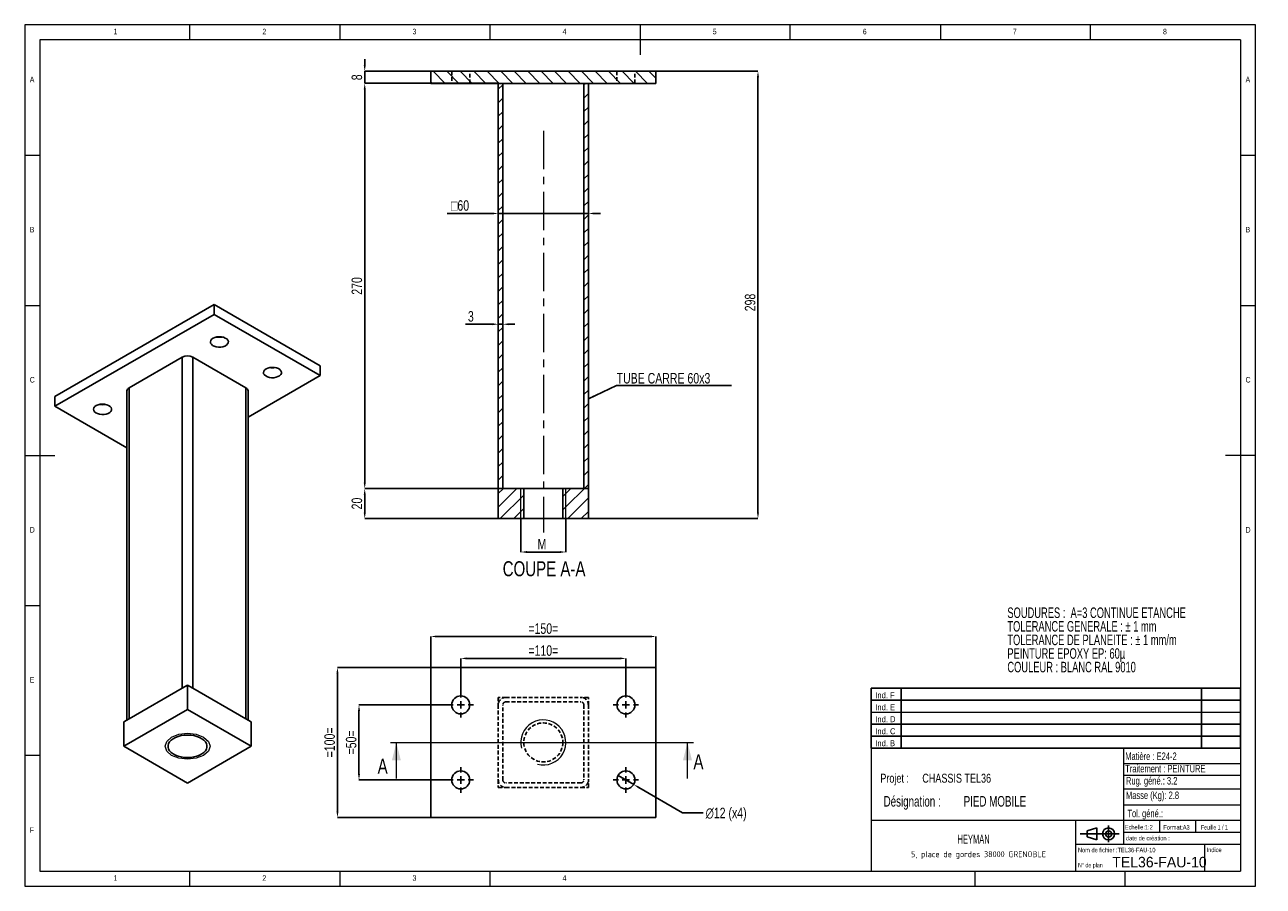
# Model space of a CAD drawing. Header units: millimetres. Extents: x 5 to 418, y 5 to 292.
import ezdxf

# ---------------------------------------------------------------- set-up
doc = ezdxf.new("R2010")
doc.units = ezdxf.units.MM
doc.header["$PDSIZE"] = -1
doc.linetypes.add('CENTERX2', pattern=[20.32, 12.7, -2.54, 2.54, -2.54])
doc.linetypes.add('HIDDEN', pattern=[1.905, 1.27, -0.635])
for name, color, linetype in [('COTES', 1, 'Continuous'), ('NOTES', 6, 'Continuous'), ('TRAIT-FINS', 9, 'Continuous'), ('TRAIT-MIXTES', 3, 'CENTERX2'), ('TRAIT-TIRET', 2, 'HIDDEN')]:
    doc.layers.add(name, color=color, linetype=linetype)
doc.layers.add('TRAIT-FORT', color=4, linetype='Continuous', lineweight=25)
doc.styles.add('SLDTEXTSTYLE0', font='TXT', dxfattribs={"width": 0.75})
doc.styles.add('SLDTEXTSTYLE1', font='TXT', dxfattribs={"width": 0.663619})
doc.styles.add('SLDTEXTSTYLE2', font='TXT', dxfattribs={"width": 0.695728})
doc.styles.add('SLDTEXTSTYLE3', font='TXT')
doc.styles.add('SLDTEXTSTYLE4', font='TXT', dxfattribs={"width": 0.7})
doc.styles.add('SLDTEXTSTYLE5', font='TXT', dxfattribs={"width": 0.692308})
doc.styles.add('SLDTEXTSTYLE6', font='ISOCP3', dxfattribs={"width": 0.96})
doc.styles.add('SLDTEXTSTYLE7', font='TXT', dxfattribs={"width": 0.605})
doc.dimstyles.new('SLDDIMSTYLE0', dxfattribs={"dimtxt": 3.5, "dimasz": 2, "dimexe": 0, "dimexo": 0.0625, "dimgap": 0.875, "dimtad": 1, "dimdec": 3, "dimlfac": 2, "dimrnd": 1e-09, "dimzin": 12, "dimdsep": 46, "dimtxsty": 'SLDTEXTSTYLE0', "dimsah": 1, "dimcen": 0.09, "dimadec": 0, "dimazin": 3, "dimtfac": 1, "dimtdec": 3, "dimtofl": 0, "dimtmove": 0, "dimatfit": 3, "dimfxl": 1, "dimfrac": 2, "dimtolj": 1, "dimtzin": 12, "dimarcsym": 0})
doc.dimstyles.new('SLDDIMSTYLE1', dxfattribs={"dimtxt": 3.5, "dimasz": 2, "dimexe": 0, "dimexo": 0.0625, "dimgap": 0.875, "dimtad": 0, "dimtih": 1, "dimtoh": 1, "dimdec": 3, "dimlfac": 2, "dimrnd": 1e-09, "dimzin": 12, "dimdsep": 46, "dimtxsty": 'SLDTEXTSTYLE0', "dimblk1": 'NONE', "dimsah": 1, "dimcen": 0, "dimadec": 0, "dimazin": 3, "dimtfac": 1, "dimtdec": 3, "dimtmove": 0, "dimatfit": 3, "dimldrblk": 'NONE', "dimfxl": 1, "dimfrac": 2, "dimtolj": 1, "dimtzin": 12, "dimarcsym": 0})
doc.dimstyles.new('SLDDIMSTYLE2', dxfattribs={"dimtxt": 3.5, "dimasz": 2, "dimexe": 0, "dimexo": 0.0625, "dimgap": 0.875, "dimtad": 1, "dimdec": 3, "dimlfac": 2, "dimrnd": 1e-09, "dimzin": 12, "dimdsep": 46, "dimtxsty": 'SLDTEXTSTYLE0', "dimsah": 1, "dimcen": 0.09, "dimadec": 0, "dimazin": 3, "dimtfac": 1, "dimtdec": 3, "dimtmove": 0, "dimatfit": 0, "dimfxl": 1, "dimfrac": 2, "dimtolj": 1, "dimtzin": 12, "dimarcsym": 0})
doc.dimstyles.new('SLDDIMSTYLE3', dxfattribs={"dimtxt": 3.5, "dimasz": 2, "dimexe": 0, "dimexo": 0.0625, "dimgap": 0.875, "dimtad": 1, "dimdec": 1, "dimlfac": 2, "dimrnd": 1e-09, "dimzin": 12, "dimdsep": 46, "dimtxsty": 'SLDTEXTSTYLE0', "dimsah": 1, "dimcen": 0.09, "dimadec": 0, "dimazin": 3, "dimtfac": 1, "dimtdec": 1, "dimtofl": 0, "dimtmove": 0, "dimatfit": 3, "dimfxl": 1, "dimfrac": 2, "dimtolj": 1, "dimtzin": 12, "dimarcsym": 0})
doc.dimstyles.new('SLDDIMSTYLE4', dxfattribs={"dimtxt": 3.5, "dimasz": 2, "dimexe": 0, "dimexo": 0.0625, "dimgap": 0.875, "dimtad": 1, "dimdec": 0, "dimlfac": 2, "dimrnd": 1e-09, "dimzin": 12, "dimdsep": 46, "dimtxsty": 'SLDTEXTSTYLE0', "dimsah": 1, "dimcen": 0.09, "dimadec": 0, "dimazin": 3, "dimtfac": 1, "dimtdec": 0, "dimtmove": 0, "dimatfit": 0, "dimfxl": 1, "dimfrac": 2, "dimtolj": 1, "dimtzin": 12, "dimarcsym": 0})
doc.dimstyles.new('SLDDIMSTYLE5', dxfattribs={"dimtxt": 0.18, "dimasz": 2, "dimexe": 0, "dimexo": 0.0625, "dimgap": 0, "dimtad": 0, "dimtih": 1, "dimtoh": 1, "dimdec": 0, "dimrnd": 1e-09, "dimzin": 0, "dimdsep": 46, "dimtxsty": 'Standard', "dimsah": 1, "dimcen": 0.09, "dimadec": 0, "dimazin": 0, "dimtfac": 2, "dimtdec": 0, "dimtofl": 0, "dimtmove": 0, "dimatfit": 3, "dimfxl": 1, "dimfrac": 2, "dimtolj": 1, "dimtzin": 0, "dimarcsym": 0})

# ---------------------------------------------------------------- blocks, each defined once
blk = doc.blocks.new('Bloc2')
for p, q in [((2.32, 3.8), (5.55, 4.8)), ((5.55, 4.8), (5.55, 0.8)), ((9.48, 0), (9.48, 5.6)), ((0, 2.8), (12.98, 2.8)), ((2.32, 1.8), (2.32, 3.8)), ((5.55, 0.8), (2.32, 1.8))]:
    blk.add_line(p, q)
for radius in [2, 1]:
    blk.add_circle((9.48, 2.8), radius)
blk = doc.blocks.new('TAB MODIFS')
for p, q in [((123, 20), (0, 20)), ((0, 0), (0, 20)), ((10, 20), (10, 0)), ((110, 20), (110, 0)), ((123, 0), (123, 20)), ((0, 16), (123, 16)), ((0, 8), (123, 8)), ((0, 4), (123, 4)), ((0, 0), (123, 0))]:
    blk.add_line(p, q)
at = {"color": 7, "linetype": 'Continuous', "lineweight": 18}
blk.add_line((0, 12), (123, 12), dxfattribs=at)
at = {"color": 7}
for tag in ['AUTOATTR0', 'AUTOATTR1', 'AUTOATTR2', 'AUTOATTR3', 'AUTOATTR4', 'AUTOATTR5', 'AUTOATTR6', 'AUTOATTR7', 'AUTOATTR8', 'AUTOATTR9']:
    blk.add_attdef(tag, (0, 0), '', height=1, dxfattribs=at)
at = {"layer": 'NOTES', "color": 211, "char_height": 2, "attachment_point": 1, "style": 'SLDTEXTSTYLE0'}
for s, insert in [('Ind. F', (1.36, 18.66)), ('Ind. E', (1.36, 14.66)), ('Ind. D', (1.36, 10.66)), ('Ind. C', (1.36, 6.66)), ('Ind. B', (1.36, 2.66))]:
    blk.add_mtext(s, dxfattribs=dict(at, insert=insert))
blk = doc.blocks.new('SW_NOTE_0')
at = {"layer": 'NOTES', "color": 0, "char_height": 3.5, "attachment_point": 1, "style": 'SLDTEXTSTYLE1'}
for s, insert in [('SOUDURES :  A=3 CONTINUE ETANCHE', (0, 4.51)), ('TOLERANCE GENERALE : ± 1 mm', (0, -0.01)), ('TOLERANCE DE PLANEITE : ± 1 mm/m', (0, -4.54)), ('PEINTURE EPOXY EP: 60µ', (0, -9.07)), ('COULEUR : BLANC RAL 9010', (0, -13.59))]:
    blk.add_mtext(s, dxfattribs=dict(at, insert=insert))
blk = doc.blocks.new('SW_NOTE_1')
at = {"layer": 'NOTES', "color": 0, "char_height": 3.5, "attachment_point": 1, "style": 'SLDTEXTSTYLE2'}
for s, insert in [('Désignation :', (0, 4.51)), ('PIED MOBILE', (26.67, 4.51))]:
    blk.add_mtext(s, dxfattribs=dict(at, insert=insert))
blk = doc.blocks.new('SW_NOTE_2')
at = {"layer": 'NOTES', "color": 0, "char_height": 3, "attachment_point": 1, "style": 'SLDTEXTSTYLE0'}
for s, insert in [('Projet :', (0, 3.87)), ('CHASSIS TEL36', (13.98, 3.87))]:
    blk.add_mtext(s, dxfattribs=dict(at, insert=insert))
blk = doc.blocks.new('SW_NOTE_3')
at = {"layer": 'NOTES', "color": 0, "insert": (21.97, 2.58), "char_height": 2, "attachment_point": 2, "style": 'SLDTEXTSTYLE6'}
blk.add_mtext('5, place de gordes 38000 GRENOBLE', dxfattribs=at)
blk = doc.blocks.new('_D')
at = {"layer": 'COTES', "color": 0, "lineweight": -2, "transparency": 16777216}
for p, q in [((140.19, 77.91), (109.17, 77.91)), ((109.17, 29.91), (109.17, 75.91)), ((140.19, 27.91), (109.17, 27.91))]:
    blk.add_line(p, q, dxfattribs=at)
at = {"layer": 'COTES', "color": 0, "transparency": 16777216}
for points in [[(108.83, 75.91), (109.5, 75.91), (109.17, 77.91)], [(108.83, 29.91), (109.5, 29.91), (109.17, 27.91)]]:
    blk.add_solid(points, dxfattribs=at)
at = {"layer": 'Defpoints', "color": 0, "transparency": 16777216}
for p in [(109.17, 77.91), (140.25, 77.91), (140.25, 27.91)]:
    blk.add_point(p, dxfattribs=at)
at = {"layer": 'COTES', "color": 0, "transparency": 16777216, "insert": (104.79, 52.91), "char_height": 3.5, "attachment_point": 2, "rotation": 90, "style": 'SLDTEXTSTYLE0'}
blk.add_mtext('\\A1;=100=', dxfattribs=at)
blk = doc.blocks.new('_D_1')
at = {"layer": 'COTES', "color": 0, "lineweight": -2, "transparency": 16777216}
for p, q in [((145.94, 65.41), (116.34, 65.41)), ((116.34, 63.41), (116.34, 42.41)), ((145.94, 40.41), (116.34, 40.41))]:
    blk.add_line(p, q, dxfattribs=at)
at = {"layer": 'COTES', "color": 0, "transparency": 16777216}
for points in [[(116.01, 63.41), (116.68, 63.41), (116.34, 65.41)], [(116.01, 42.41), (116.68, 42.41), (116.34, 40.41)]]:
    blk.add_solid(points, dxfattribs=at)
at = {"layer": 'Defpoints', "color": 0, "transparency": 16777216}
for p in [(146, 65.41), (116.34, 40.41), (146, 40.41)]:
    blk.add_point(p, dxfattribs=at)
at = {"layer": 'COTES', "color": 0, "transparency": 16777216, "insert": (111.97, 52.91), "char_height": 3.5, "attachment_point": 2, "rotation": 90, "style": 'SLDTEXTSTYLE0'}
blk.add_mtext('\\A1;=50=', dxfattribs=at)
blk = doc.blocks.new('_D_2')
at = {"layer": 'COTES', "color": 0, "lineweight": -2, "transparency": 16777216}
for p, q in [((140.25, 77.97), (140.25, 88.2)), ((213.25, 88.2), (142.25, 88.2)), ((215.25, 77.97), (215.25, 88.2))]:
    blk.add_line(p, q, dxfattribs=at)
at = {"layer": 'COTES', "color": 0, "transparency": 16777216}
for points in [[(142.25, 88.53), (142.25, 87.87), (140.25, 88.2)], [(213.25, 88.53), (213.25, 87.87), (215.25, 88.2)]]:
    blk.add_solid(points, dxfattribs=at)
at = {"layer": 'Defpoints', "color": 0, "transparency": 16777216}
for p in [(140.25, 88.2), (140.25, 77.91), (215.25, 77.91)]:
    blk.add_point(p, dxfattribs=at)
at = {"layer": 'COTES', "color": 0, "transparency": 16777216, "insert": (177.75, 92.58), "char_height": 3.5, "attachment_point": 2, "style": 'SLDTEXTSTYLE0'}
blk.add_mtext('\\A1;=150=', dxfattribs=at)
blk = doc.blocks.new('_D_3')
at = {"layer": 'COTES', "color": 0, "lineweight": -2, "transparency": 16777216}
for p, q in [((150.25, 69.72), (150.25, 80.89)), ((152.25, 80.89), (203.25, 80.89)), ((205.25, 69.72), (205.25, 80.89))]:
    blk.add_line(p, q, dxfattribs=at)
at = {"layer": 'COTES', "color": 0, "transparency": 16777216}
for points in [[(152.25, 81.22), (152.25, 80.56), (150.25, 80.89)], [(203.25, 81.22), (203.25, 80.56), (205.25, 80.89)]]:
    blk.add_solid(points, dxfattribs=at)
at = {"layer": 'Defpoints', "color": 0, "transparency": 16777216}
for p in [(205.25, 80.89), (150.25, 69.66), (205.25, 69.66)]:
    blk.add_point(p, dxfattribs=at)
at = {"layer": 'COTES', "color": 0, "transparency": 16777216, "insert": (177.75, 85.26), "char_height": 3.5, "attachment_point": 2, "style": 'SLDTEXTSTYLE0'}
blk.add_mtext('\\A1;=110=', dxfattribs=at)
blk = doc.blocks.new('_D_4')
at = {"layer": 'COTES', "color": 0, "lineweight": -2, "transparency": 16777216}
for p, q in [((202.65, 41.92), (207.84, 38.9)), ((224.15, 29.41), (209.57, 37.9)), ((230.94, 29.41), (224.15, 29.41))]:
    blk.add_line(p, q, dxfattribs=at)
at = {"layer": 'COTES', "color": 0, "transparency": 16777216}
blk.add_solid([(209.74, 38.18), (209.4, 37.61), (207.84, 38.9)], dxfattribs=at)
at = {"layer": 'Defpoints', "color": 0, "transparency": 16777216}
for p in [(202.65, 41.92), (207.84, 38.9)]:
    blk.add_point(p, dxfattribs=at)
at = {"layer": 'COTES', "color": 0, "transparency": 16777216, "insert": (231.82, 31.16), "char_height": 3.5, "attachment_point": 1, "style": 'SLDTEXTSTYLE0'}
blk.add_mtext('\\A1;∅12 (x4)', dxfattribs=at)
blk = doc.blocks.new('_None')
blk = doc.blocks.new('SW_CENTERMARKSYMBOL_0')
at = {"layer": 'TRAIT-MIXTES', "color": 0}
for p, q in [((0, 2.5), (0, 4.25)), ((-2.5, 0), (-4.25, 0)), ((0, 0), (-1.25, 0)), ((0, 0), (0, 1.25)), ((0, 0), (0, -1.25)), ((0, 0), (1.25, 0)), ((2.5, 0), (4.25, 0)), ((0, -2.5), (0, -4.25))]:
    blk.add_line(p, q, dxfattribs=at)
blk = doc.blocks.new('SW_CENTERMARKSYMBOL_1')
at = {"layer": 'TRAIT-MIXTES', "color": 0}
for p, q in [((0, 2.5), (0, 4.25)), ((-2.5, 0), (-4.25, 0)), ((0, 0), (-1.25, 0)), ((0, 0), (0, 1.25)), ((0, 0), (0, -1.25)), ((0, 0), (1.25, 0)), ((2.5, 0), (4.25, 0)), ((0, -2.5), (0, -4.25))]:
    blk.add_line(p, q, dxfattribs=at)
blk = doc.blocks.new('SW_CENTERMARKSYMBOL_2')
at = {"layer": 'TRAIT-MIXTES', "color": 0}
for p, q in [((0, 2.5), (0, 4.25)), ((-2.5, 0), (-4.25, 0)), ((0, 0), (-1.25, 0)), ((0, 0), (0, 1.25)), ((0, 0), (0, -1.25)), ((0, 0), (1.25, 0)), ((2.5, 0), (4.25, 0)), ((0, -2.5), (0, -4.25))]:
    blk.add_line(p, q, dxfattribs=at)
blk = doc.blocks.new('SW_CENTERMARKSYMBOL_3')
at = {"layer": 'TRAIT-MIXTES', "color": 0}
for p, q in [((0, 2.5), (0, 4.25)), ((-2.5, 0), (-4.25, 0)), ((0, 0), (-1.25, 0)), ((0, 0), (0, 1.25)), ((0, 0), (0, -1.25)), ((0, 0), (1.25, 0)), ((2.5, 0), (4.25, 0)), ((0, -2.5), (0, -4.25))]:
    blk.add_line(p, q, dxfattribs=at)
blk = doc.blocks.new('_D_5')
at = {"layer": 'COTES', "color": 0, "lineweight": -2, "transparency": 16777216}
for p, q in [((118.25, 278.49), (118.25, 280.49)), ((140.19, 276.49), (118.25, 276.49)), ((118.25, 272.49), (118.25, 276.49)), ((140.19, 272.49), (118.25, 272.49)), ((118.25, 270.49), (118.25, 268.49))]:
    blk.add_line(p, q, dxfattribs=at)
at = {"layer": 'COTES', "color": 0, "transparency": 16777216}
for points in [[(117.91, 278.49), (118.58, 278.49), (118.25, 276.49)], [(117.91, 270.49), (118.58, 270.49), (118.25, 272.49)]]:
    blk.add_solid(points, dxfattribs=at)
at = {"layer": 'Defpoints', "color": 0, "transparency": 16777216}
for p in [(118.25, 276.49), (140.25, 276.49), (140.25, 272.49)]:
    blk.add_point(p, dxfattribs=at)
at = {"layer": 'COTES', "color": 0, "transparency": 16777216, "insert": (113.87, 274.49), "char_height": 3.5, "attachment_point": 2, "rotation": 90, "style": 'SLDTEXTSTYLE0'}
blk.add_mtext('\\A1;8', dxfattribs=at)
blk = doc.blocks.new('_D_6')
at = {"layer": 'COTES', "color": 0, "lineweight": -2, "transparency": 16777216}
for p, q in [((162.69, 272.49), (118.25, 272.49)), ((118.25, 139.49), (118.25, 270.49)), ((164.19, 137.49), (118.25, 137.49))]:
    blk.add_line(p, q, dxfattribs=at)
at = {"layer": 'COTES', "color": 0, "transparency": 16777216}
for points in [[(117.91, 270.49), (118.58, 270.49), (118.25, 272.49)], [(117.91, 139.49), (118.58, 139.49), (118.25, 137.49)]]:
    blk.add_solid(points, dxfattribs=at)
at = {"layer": 'Defpoints', "color": 0, "transparency": 16777216}
for p in [(118.25, 272.49), (162.75, 272.49), (164.25, 137.49)]:
    blk.add_point(p, dxfattribs=at)
at = {"layer": 'COTES', "color": 0, "transparency": 16777216, "insert": (113.87, 204.99), "char_height": 3.5, "attachment_point": 2, "rotation": 90, "style": 'SLDTEXTSTYLE0'}
blk.add_mtext('\\A1;270', dxfattribs=at)
blk = doc.blocks.new('_D_7')
at = {"layer": 'COTES', "color": 0, "lineweight": -2, "transparency": 16777216}
for p, q in [((164.19, 137.49), (118.25, 137.49)), ((118.25, 129.49), (118.25, 135.49)), ((162.68, 127.49), (118.25, 127.49))]:
    blk.add_line(p, q, dxfattribs=at)
at = {"layer": 'COTES', "color": 0, "transparency": 16777216}
for points in [[(117.91, 135.49), (118.58, 135.49), (118.25, 137.49)], [(117.91, 129.49), (118.58, 129.49), (118.25, 127.49)]]:
    blk.add_solid(points, dxfattribs=at)
at = {"layer": 'Defpoints', "color": 0, "transparency": 16777216}
for p in [(118.25, 137.49), (164.25, 137.49), (162.75, 127.49)]:
    blk.add_point(p, dxfattribs=at)
at = {"layer": 'COTES', "color": 0, "transparency": 16777216, "insert": (113.87, 132.49), "char_height": 3.5, "attachment_point": 2, "rotation": 90, "style": 'SLDTEXTSTYLE0'}
blk.add_mtext('\\A1;20', dxfattribs=at)
blk = doc.blocks.new('_D_8')
at = {"layer": 'COTES', "color": 0, "lineweight": -2, "transparency": 16777216}
for p, q in [((160.75, 192.23), (151.84, 192.23)), ((162.75, 127.55), (162.75, 192.23)), ((164.25, 192.23), (162.75, 192.23)), ((164.25, 137.55), (164.25, 192.23)), ((166.25, 192.23), (168.25, 192.23))]:
    blk.add_line(p, q, dxfattribs=at)
at = {"layer": 'COTES', "color": 0, "transparency": 16777216}
for points in [[(160.75, 192.56), (160.75, 191.9), (162.75, 192.23)], [(166.25, 192.56), (166.25, 191.9), (164.25, 192.23)]]:
    blk.add_solid(points, dxfattribs=at)
at = {"layer": 'Defpoints', "color": 0, "transparency": 16777216}
for p in [(162.75, 192.23), (164.25, 137.49), (162.75, 127.49)]:
    blk.add_point(p, dxfattribs=at)
at = {"layer": 'COTES', "color": 0, "transparency": 16777216, "insert": (153.59, 196.6), "char_height": 3.5, "attachment_point": 2, "rotation": 359.9998, "style": 'SLDTEXTSTYLE0'}
blk.add_mtext('\\A1;3', dxfattribs=at)
blk = doc.blocks.new('_D_9')
at = {"layer": 'COTES', "color": 0, "lineweight": -2, "transparency": 16777216}
for p, q in [((162.75, 272.43), (162.75, 229.13)), ((192.75, 272.43), (192.75, 229.13)), ((160.75, 229.13), (145.72, 229.13)), ((192.75, 229.13), (162.75, 229.13)), ((194.75, 229.13), (196.75, 229.13))]:
    blk.add_line(p, q, dxfattribs=at)
at = {"layer": 'COTES', "color": 0, "transparency": 16777216}
for points in [[(160.75, 229.46), (160.75, 228.8), (162.75, 229.13)], [(194.75, 229.46), (194.75, 228.8), (192.75, 229.13)]]:
    blk.add_solid(points, dxfattribs=at)
at = {"layer": 'Defpoints', "color": 0, "transparency": 16777216}
for p in [(162.75, 272.49), (192.75, 272.49), (162.75, 229.13)]:
    blk.add_point(p, dxfattribs=at)
at = {"layer": 'COTES', "color": 0, "transparency": 16777216, "insert": (150.01, 233.54), "char_height": 3.5, "attachment_point": 2, "rotation": 359.9998, "style": 'SLDTEXTSTYLE0'}
blk.add_mtext('\\A1;{\\fGDT;o}60', dxfattribs=at)
blk = doc.blocks.new('_D_10')
at = {"layer": 'COTES', "color": 0, "lineweight": -2, "transparency": 16777216}
for p, q in [((208.31, 276.49), (249.25, 276.49)), ((249.25, 274.49), (249.25, 129.49)), ((192.81, 127.49), (249.25, 127.49))]:
    blk.add_line(p, q, dxfattribs=at)
at = {"layer": 'COTES', "color": 0, "transparency": 16777216}
for points in [[(248.91, 274.49), (249.58, 274.49), (249.25, 276.49)], [(248.91, 129.49), (249.58, 129.49), (249.25, 127.49)]]:
    blk.add_solid(points, dxfattribs=at)
at = {"layer": 'Defpoints', "color": 0, "transparency": 16777216}
for p in [(208.25, 276.49), (192.75, 127.49), (249.25, 127.49)]:
    blk.add_point(p, dxfattribs=at)
at = {"layer": 'COTES', "color": 0, "transparency": 16777216, "insert": (244.87, 199.47), "char_height": 3.5, "attachment_point": 2, "rotation": 90, "style": 'SLDTEXTSTYLE0'}
blk.add_mtext('\\A1;298', dxfattribs=at)
blk = doc.blocks.new('_D_11')
at = {"layer": 'COTES', "color": 0, "lineweight": -2, "transparency": 16777216}
for p, q in [((170.25, 127.43), (170.25, 116.35)), ((185.25, 127.43), (185.25, 116.35)), ((172.25, 116.35), (183.25, 116.35))]:
    blk.add_line(p, q, dxfattribs=at)
at = {"layer": 'COTES', "color": 0, "transparency": 16777216}
for points in [[(172.25, 116.68), (172.25, 116.01), (170.25, 116.35)], [(183.25, 116.68), (183.25, 116.01), (185.25, 116.35)]]:
    blk.add_solid(points, dxfattribs=at)
at = {"layer": 'Defpoints', "color": 0, "transparency": 16777216}
for p in [(170.25, 127.49), (185.25, 127.49), (185.25, 116.35)]:
    blk.add_point(p, dxfattribs=at)
at = {"layer": 'COTES', "color": 0, "transparency": 16777216, "insert": (177.28, 120.72), "char_height": 3.5, "attachment_point": 2, "style": 'SLDTEXTSTYLE0'}
blk.add_mtext('\\A1;M', dxfattribs=at)
blk = doc.blocks.new('SW_NOTE_4')
at = {"layer": 'NOTES', "color": 0}
for p, q in [((0, 0), (38.24, 0)), ((38.24, 0), (0, 0)), ((0, 0), (38.24, 0)), ((38.24, 0), (0, 0)), ((0, 0), (38.24, 0)), ((38.24, 0), (0, 0))]:
    blk.add_line(p, q, dxfattribs=at)
at = {"layer": 'NOTES', "color": 0, "insert": (0.02, 4.17), "char_height": 3.5, "attachment_point": 1, "style": 'SLDTEXTSTYLE0'}
blk.add_mtext('TUBE CARRE 60x3', dxfattribs=at)

msp = doc.modelspace()

# ---------------------------------------------------------------- hatches: boundary and pattern name
at = {"layer": 'TRAIT-FINS'}
h = msp.add_hatch(dxfattribs=at)
h.set_pattern_fill('ANSI31', color=256, angle=90, style=0)
h.paths.add_polyline_path([(140.24752, 276.48806), (140.24752, 272.48806), (215.24752, 272.48806), (215.24752, 276.48806)], flags=0)
h = msp.add_hatch(dxfattribs=at)
h.set_pattern_fill('ANSI31', color=256, angle=3e-322, style=0)
h.paths.add_polyline_path([(162.74702, 127.48806), (171.24702, 127.48806), (171.24702, 137.48806), (164.24752, 137.48806), (164.24752, 272.48806), (162.74752, 272.48806), (162.74752, 137.48806)], flags=0)
h = msp.add_hatch(dxfattribs=at)
h.set_pattern_fill('ANSI31', color=256, angle=3e-322, style=0)
h.paths.add_polyline_path([(191.24652, 137.48806), (184.24702, 137.48806), (184.24702, 127.48806), (192.74702, 127.48806), (192.74702, 137.48806), (192.74652, 272.48806), (191.24652, 272.48806)], flags=0)

# ---------------------------------------------------------------- linework, layer by layer
at = {"lineweight": 18}
for p, q in [((415, 292), (5, 292)), ((5, 292), (5, 5)), ((60, 287), (60, 292)), ((110, 292), (110, 287)), ((160, 287), (160, 292)), ((210, 292), (210, 282)), ((260, 287), (260, 292)), ((310, 292), (310, 287)), ((360, 287), (360, 292)), ((415, 5), (415, 292)), ((410, 287), (10, 287)), ((10, 287), (10, 10)), ((410, 287), (410, 10)), ((10, 248.5), (5, 248.5)), ((415, 248.5), (410, 248.5)), ((5, 198.5), (10, 198.5)), ((410, 198.5), (415, 198.5)), ((5, 148.5), (15, 148.5)), ((415, 148.5), (405, 148.5)), ((170.24702, 127.48806), (170.24702, 137.48806)), ((185.24702, 127.48806), (185.24702, 137.48806)), ((5, 98.5), (10, 98.5)), ((126.7958, 52.90943), (227.7735, 52.90943)), ((128.7958, 40.90943), (128.7958, 52.90943)), ((225.7735, 40.90943), (225.7735, 52.90943)), ((286.99897, 50.99956), (286.99897, 9.99956)), ((409.99897, 50.99956), (286.99897, 50.99956)), ((370.99897, 50.99956), (370.99897, 18.99956)), ((10, 48.5), (5, 48.5)), ((370.99897, 45.92734), (409.99897, 45.92734)), ((370.99897, 42.01118), (409.99897, 42.01118)), ((370.99897, 37.40969), (409.99897, 37.40969)), ((370.99897, 32.17182), (410, 32.17182)), ((286.99897, 26.99956), (409.99897, 26.99956)), ((354.99897, 26.99956), (354.99897, 9.99956)), ((382.99897, 26.99956), (382.99897, 22.99956)), ((394.99897, 26.99956), (394.99897, 22.99956)), ((370.99897, 22.99956), (409.99897, 22.99956)), ((354.99897, 18.99956), (409.99897, 18.99956)), ((397.99897, 18.99956), (397.99897, 9.99956)), ((10, 10), (410, 10)), ((60, 5), (60, 10)), ((110, 10), (110, 5)), ((160, 5), (160, 10)), ((321.49897, 9.99956), (321.49897, 4.99956)), ((371.49897, 9.99956), (371.49897, 4.99956)), ((5, 5), (415, 5))]:
    msp.add_line(p, q, dxfattribs=at)
at = {"lineweight": 25}
msp.add_line((162.74727, 137.48806), (192.74677, 137.48806), dxfattribs=at)
at = {"lineweight": 18, "flags": 128}
msp.add_lwpolyline([(51.72054, 51.61373), (52.29145, 53.27062), (53.91724, 54.67526), (56.35042, 55.61382), (59.22054, 55.94339), (62.09067, 55.61382), (64.52384, 54.67526), (66.14964, 53.27062), (66.72054, 51.61373), (66.14964, 49.95685), (64.52384, 48.5522), (62.09067, 47.61365), (59.22054, 47.28408), (56.35042, 47.61365), (53.91724, 48.5522), (52.29145, 49.95685), (51.72054, 51.61373)], dxfattribs=at)
at = {"lineweight": 18}
msp.add_arc((177.74702, 52.90943), 7.5, 255, 195, dxfattribs=at)
for points in [[(128.7958, 52.90943), (127.2958, 46.90943), (130.2958, 46.90943)], [(225.7735, 52.90943), (224.2735, 46.90943), (227.2735, 46.90943)]]:
    msp.add_solid(points, dxfattribs=at)
at = {"layer": 'TRAIT-FORT', "lineweight": 25}
for p, q in [((215.24752, 276.48806), (140.24752, 276.48806)), ((140.24752, 272.48806), (140.24752, 276.48806)), ((215.24752, 276.48806), (215.24752, 272.48806)), ((215.24752, 272.48806), (140.24752, 272.48806)), ((162.74752, 137.48806), (162.74752, 272.48806)), ((162.74752, 272.48806), (164.24752, 272.48806)), ((164.24752, 137.48806), (164.24752, 272.48806)), ((191.24652, 272.48806), (191.24652, 137.48806)), ((191.24652, 272.48806), (192.74652, 272.48806)), ((192.74652, 272.48806), (192.74652, 137.48806)), ((68.06008, 198.79107), (15.02708, 168.17576)), ((68.06008, 195.52491), (68.06008, 198.79107)), ((103.41542, 178.38087), (68.06008, 198.79107)), ((68.06008, 195.52491), (15.02708, 164.9096)), ((103.41542, 175.1147), (68.06008, 195.52491)), ((39.77581, 171.03266), (57.45278, 181.23735)), ((57.45278, 181.23735), (57.45278, 71.00435)), ((60.98831, 181.23735), (60.98831, 71.00435)), ((78.66527, 171.03266), (60.98831, 181.23735)), ((103.41542, 175.1147), (103.41542, 178.38087)), ((79.3975, 161.24945), (103.41542, 175.1147)), ((39.04358, 170.01215), (39.04358, 60.37735)), ((39.77581, 171.03266), (39.77581, 60.79965)), ((78.66527, 171.03266), (78.66527, 60.79965)), ((79.3975, 60.37735), (79.3975, 170.01215)), ((15.02708, 164.9096), (15.02708, 168.17576)), ((15.02708, 164.9096), (39.04358, 151.04517)), ((162.74702, 127.48806), (162.74702, 137.48806)), ((171.24702, 137.48806), (164.24752, 137.48806)), ((171.24702, 127.48806), (171.24702, 137.48806)), ((184.24702, 137.48806), (171.24702, 137.48806)), ((184.24702, 137.48806), (184.24702, 127.48806)), ((191.24652, 137.48806), (184.24702, 137.48806)), ((192.74702, 137.48806), (192.74702, 127.48806)), ((171.24702, 127.48806), (162.74702, 127.48806)), ((184.24702, 127.48806), (171.24702, 127.48806)), ((192.74702, 127.48806), (184.24702, 127.48806)), ((140.24752, 27.90993), (140.24752, 77.90993)), ((140.24752, 77.90993), (215.24752, 77.90993)), ((215.24752, 77.90993), (215.24752, 27.90993)), ((39.77581, 60.79965), (57.45278, 71.00435)), ((57.45242, 71.00455), (59.22054, 72.02526)), ((59.22054, 72.02526), (59.22054, 63.85986)), ((59.22054, 72.02526), (60.98866, 71.00455)), ((60.98831, 71.00435), (78.66527, 60.79965)), ((38.00734, 51.61373), (59.22054, 63.85986)), ((59.22054, 63.85986), (80.43375, 51.61373)), ((38.00734, 59.77914), (39.77546, 60.79986)), ((38.00734, 59.77914), (38.00734, 51.61373)), ((78.66563, 60.79986), (80.43375, 59.77914)), ((80.43375, 59.77914), (80.43375, 51.61373)), ((59.22054, 39.36761), (38.00734, 51.61373)), ((80.43375, 51.61373), (59.22054, 39.36761)), ((215.24752, 27.90993), (140.24752, 27.90993))]:
    msp.add_line(p, q, dxfattribs=at)
at = {"layer": 'TRAIT-FORT', "lineweight": 25, "flags": 128}
for points in [[(67.70653, 187.56493), (67.24562, 187.2219), (66.94697, 186.82349), (66.82933, 186.39471), (66.9001, 185.96252), (67.15483, 185.55406), (67.57752, 185.19501), (68.1416, 184.90792), (68.81164, 184.71084), (69.54553, 184.61614), (70.29715, 184.62977), (71.01929, 184.75089), (71.66657, 184.97187), (72.19832, 185.27884), (72.58111, 185.65251), (72.79092, 186.06939), (72.81454, 186.5033), (72.65049, 186.92696), (72.30909, 187.31377), (71.81179, 187.6394), (71.18982, 187.88342), (70.48228, 188.03047), (69.73362, 188.07132), (68.99088, 188.00341), (68.30073, 187.831), (67.70653, 187.56493)], [(85.3842, 177.35982), (84.92329, 177.0168), (84.62464, 176.61839), (84.507, 176.18961), (84.57777, 175.75742), (84.8325, 175.34896), (85.25519, 174.98991), (85.81927, 174.70282), (86.48931, 174.50574), (87.2232, 174.41104), (87.97482, 174.42467), (88.69696, 174.54579), (89.34424, 174.76677), (89.87599, 175.07374), (90.25878, 175.44741), (90.46859, 175.86429), (90.49221, 176.2982), (90.32816, 176.72186), (89.98676, 177.10866), (89.48946, 177.4343), (88.86749, 177.67831), (88.15995, 177.82537), (87.41129, 177.86622), (86.66855, 177.79831), (85.9784, 177.6259), (85.3842, 177.35982)], [(28.81566, 165.1137), (28.35475, 164.77068), (28.0561, 164.37227), (27.93846, 163.94349), (28.00923, 163.5113), (28.26396, 163.10284), (28.68664, 162.74379), (29.25073, 162.4567), (29.92076, 162.25961), (30.65465, 162.16491), (31.40628, 162.17855), (32.12842, 162.29967), (32.7757, 162.52065), (33.30744, 162.82762), (33.69024, 163.20128), (33.90004, 163.61817), (33.92366, 164.05207), (33.75962, 164.47574), (33.41822, 164.86254), (32.92091, 165.18818), (32.29895, 165.43219), (31.59141, 165.57924), (30.84275, 165.6201), (30.1, 165.55219), (29.40985, 165.37978), (28.81566, 165.1137)], [(59.22054, 47.86136), (58.15068, 47.91254), (57.11, 48.06468), (56.12688, 48.31362), (55.22816, 48.65259), (54.43834, 49.07232), (53.77896, 49.56138), (53.26802, 50.10642), (52.91944, 50.69258), (52.74274, 51.30387), (52.74274, 51.9236), (52.91944, 52.53489), (53.26802, 53.12104), (53.77896, 53.66609), (54.43834, 54.15514), (55.22816, 54.57488), (56.12688, 54.91384), (57.11, 55.16279), (58.15068, 55.31493), (59.22054, 55.3661), (60.29041, 55.31493), (61.33109, 55.16279), (62.3142, 54.91384), (63.21292, 54.57488), (64.00275, 54.15514), (64.66212, 53.66609), (65.17307, 53.12104), (65.52164, 52.53489), (65.69834, 51.9236), (65.69834, 51.30387), (65.52164, 50.69258), (65.17307, 50.10642), (64.66212, 49.56138), (64.00275, 49.07232), (63.21292, 48.65259), (62.3142, 48.31362), (61.33109, 48.06468), (60.29041, 47.91254), (59.22054, 47.86136)]]:
    msp.add_lwpolyline(points, dxfattribs=at)
at = {"layer": 'TRAIT-FORT', "lineweight": 25}
for centre in [(150.24752, 65.40993), (205.24752, 65.40993), (150.24752, 40.40993), (205.24752, 40.40993)]:
    msp.add_circle(centre, 3, dxfattribs=at)
for centre, radius, start, end in [((69.82785, 192.95801), 5.08367, 258.6704353, 281.3295647), ((59.22054, 177.82558), 3.84255, 62.6096722, 117.3903278), ((87.50552, 182.75291), 5.08367, 258.6704353, 281.3295647), ((40.29472, 169.88739), 1.25735, 114.3746583, 174.3052007), ((78.14636, 169.88739), 1.25735, 5.6947993, 65.6253417), ((30.93698, 170.50678), 5.08367, 258.6704353, 281.3295647)]:
    msp.add_arc(centre, radius, start, end, dxfattribs=at)
at = {"layer": 'TRAIT-MIXTES', "lineweight": 18}
msp.add_line((177.74702, 256.63042), (177.74702, 122.83009), dxfattribs=at)
at = {"layer": 'TRAIT-TIRET'}
for p, q in [((147.24752, 276.48806), (147.24752, 272.48806)), ((153.24752, 272.48806), (153.24752, 276.48806)), ((202.24752, 276.48806), (202.24752, 272.48806)), ((208.24752, 272.48806), (208.24752, 276.48806)), ((164.24752, 137.48806), (162.74752, 137.48806)), ((192.74652, 137.48806), (191.24652, 137.48806)), ((165.24752, 67.90943), (162.74702, 67.90943)), ((162.74702, 67.90943), (162.74702, 65.40893)), ((165.24752, 67.90893), (190.24652, 67.90893)), ((165.24752, 66.40893), (190.24652, 66.40893)), ((192.74702, 67.90943), (190.24652, 67.90943)), ((192.74702, 65.40893), (192.74702, 67.90943)), ((162.74752, 65.40893), (162.74752, 40.40993)), ((164.24752, 40.40993), (164.24752, 65.40893)), ((191.24652, 65.40893), (191.24652, 40.40993)), ((192.74652, 65.40893), (192.74652, 40.40993)), ((162.74702, 40.40993), (162.74702, 37.90943)), ((162.74702, 37.90943), (165.24752, 37.90943)), ((190.24652, 39.40993), (165.24752, 39.40993)), ((165.24752, 37.90993), (190.24652, 37.90993)), ((190.24652, 37.90943), (192.74702, 37.90943)), ((192.74702, 37.90943), (192.74702, 40.40993))]:
    msp.add_line(p, q, dxfattribs=at)
msp.add_circle((177.74702, 52.90943), 6.5, dxfattribs=at)
for centre, radius, start, end in [((165.24752, 65.40893), 2.5, 90, 180), ((165.24752, 65.40893), 1, 90, 180), ((190.24652, 65.40893), 2.5, 360, 90), ((190.24652, 65.40893), 1, 360, 90), ((165.24752, 40.40993), 2.5, 180, 270), ((165.24752, 40.40993), 1, 180, 270), ((190.24652, 40.40993), 1, 270, 0), ((190.24652, 40.40993), 2.5, 270, 0)]:
    msp.add_arc(centre, radius, start, end, dxfattribs=at)

# ---------------------------------------------------------------- block references
for name, p in [('TAB MODIFS', (286.99253, 50.98943)), ('Bloc2', (356.55888, 19.63386))]:
    msp.add_blockref(name, p)
at = {"layer": 'NOTES'}
for name, p in [('SW_NOTE_4', (202.13836, 171.81514)), ('SW_NOTE_0', (332.32364, 93.35693)), ('SW_NOTE_2', (290.01439, 38.62189)), ('SW_NOTE_1', (291.10049, 30.5305)), ('SW_NOTE_3', (300.73931, 14.09565))]:
    msp.add_blockref(name, p, dxfattribs=at)
at = {"layer": 'TRAIT-MIXTES'}
for name, p in [('SW_CENTERMARKSYMBOL_1', (150.24752, 65.40993)), ('SW_CENTERMARKSYMBOL_2', (205.24752, 65.40993)), ('SW_CENTERMARKSYMBOL_0', (150.24752, 40.40993)), ('SW_CENTERMARKSYMBOL_3', (205.24752, 40.40993))]:
    msp.add_blockref(name, p, dxfattribs=at)

# ---------------------------------------------------------------- texts
at = {"char_height": 5, "attachment_point": 1, "style": 'SLDTEXTSTYLE0'}
for insert in [(122.55143, 47.49275), (227.74499, 48.98801)]:
    msp.add_mtext('A', dxfattribs=dict(at, insert=insert))
at = {"layer": 'NOTES'}
for s, insert, char_height, attachment_point, style in [('1', (34.58333, 290.66802), 1.85208, 1, 'SLDTEXTSTYLE0'), ('2', (84.16667, 290.66802), 1.85208, 1, 'SLDTEXTSTYLE0'), ('3', (134.16667, 290.66802), 1.85208, 1, 'SLDTEXTSTYLE0'), ('4', (184.16667, 290.66802), 1.85208, 1, 'SLDTEXTSTYLE0'), ('5', (234.16667, 290.66802), 1.85208, 1, 'SLDTEXTSTYLE0'), ('6', (284.16667, 290.66802), 1.85208, 1, 'SLDTEXTSTYLE0'), ('7', (334.16667, 290.66802), 1.85208, 1, 'SLDTEXTSTYLE0'), ('8', (384.16667, 290.66802), 1.85208, 1, 'SLDTEXTSTYLE0'), ('A', (6.66667, 274.66802), 1.85208, 1, 'SLDTEXTSTYLE0'), ('A', (411.66667, 274.66802), 1.85208, 1, 'SLDTEXTSTYLE0'), ('B', (6.66667, 224.66802), 1.85208, 1, 'SLDTEXTSTYLE0'), ('B', (411.66667, 224.66802), 1.85208, 1, 'SLDTEXTSTYLE0'), ('C', (6.66667, 174.66802), 1.85208, 1, 'SLDTEXTSTYLE0'), ('C', (411.66667, 174.66802), 1.85208, 1, 'SLDTEXTSTYLE0'), ('D', (6.66667, 124.66802), 1.85208, 1, 'SLDTEXTSTYLE0'), ('D', (411.66667, 124.66802), 1.85208, 1, 'SLDTEXTSTYLE0'), ('COUPE A-A', (177.99386, 113.27749), 5, 2, 'SLDTEXTSTYLE0'), ('E', (6.66667, 74.66802), 1.85208, 1, 'SLDTEXTSTYLE0'), ('Matière : E24-2', (371.58475, 49.55467), 2.5, 1, 'SLDTEXTSTYLE0'), ('Traitement : PEINTURE', (371.58475, 45.42568), 2.5, 1, 'SLDTEXTSTYLE0'), ('Rug. géné.: 3.2', (371.82694, 41.3902), 2.5, 1, 'SLDTEXTSTYLE0'), ('Masse (Kg): 2.8', (371.82694, 36.54493), 2.5, 1, 'SLDTEXTSTYLE0'), ('Tol. géné.:', (372.32256, 30.4989), 2.5, 1, 'SLDTEXTSTYLE0'), ('Echelle:1:2', (371.45242, 25.40431), 1.5, 1, 'SLDTEXTSTYLE0'), ('Format:A3', (384.28825, 25.37972), 1.5, 1, 'SLDTEXTSTYLE0'), ('Feuille 1 / 1', (396.80535, 25.38355), 1.5, 1, 'SLDTEXTSTYLE5'), ('F', (6.66667, 24.66802), 1.85208, 1, 'SLDTEXTSTYLE0'), ('HEYMAN', (321.07994, 22.17491), 3, 2, 'SLDTEXTSTYLE7'), ('date de création :', (371.86575, 21.7654), 1.5, 1, 'SLDTEXTSTYLE0'), ('Nom de fichier :TEL36-FAU-10', (355.85137, 17.81493), 1.5, 1, 'SLDTEXTSTYLE0'), ('Indice', (398.69166, 17.85973), 1.5, 1, 'SLDTEXTSTYLE0'), ('N° de plan', (355.87709, 12.76459), 1.5, 1, 'SLDTEXTSTYLE4'), ('TEL36-FAU-10', (367.25564, 14.78717), 3.5, 1, 'SLDTEXTSTYLE3'), ('1', (34.58333, 8.66802), 1.85208, 1, 'SLDTEXTSTYLE0'), ('2', (84.16667, 8.66802), 1.85208, 1, 'SLDTEXTSTYLE0'), ('3', (134.16667, 8.66802), 1.85208, 1, 'SLDTEXTSTYLE0'), ('4', (184.16667, 8.66802), 1.85208, 1, 'SLDTEXTSTYLE0')]:
    msp.add_mtext(s, dxfattribs=dict(at, insert=insert, char_height=char_height, attachment_point=attachment_point, style=style))

# ---------------------------------------------------------------- dimensions: what is measured, and where the dimension line sits
at = {"layer": 'COTES'}
for base, p1, p2, angle, dimstyle, picture, middle in [((118.24752, 276.48806), (140.24752, 272.48806), (140.24752, 276.48806), 90, 'SLDDIMSTYLE2', '_D_5', (118.24752, 274.48806)), ((249.24752, 127.48806), (208.24752, 276.48806), (192.74702, 127.48806), 90, 'SLDDIMSTYLE0', '_D_10', (249.24752, 199.46709)), ((118.24752, 272.48806), (164.24752, 137.48806), (162.74752, 272.48806), 90, 'SLDDIMSTYLE3', '_D_6', (118.24752, 204.98806)), ((162.74724, 192.22927), (164.24752, 137.48806), (162.74702, 127.48806), 359.9998024, 'SLDDIMSTYLE4', '_D_8', (153.5933, 192.2293)), ((118.24752, 137.48806), (162.74702, 127.48806), (164.24752, 137.48806), 90, 'SLDDIMSTYLE2', '_D_7', (118.24752, 132.48806))]:
    dim = msp.add_linear_dim(base=base, p1=p1, p2=p2, angle=angle, dimstyle=dimstyle, dxfattribs=at)
    dim.commit()
    dim.dimension.update_dxf_attribs({"geometry": picture, "text_midpoint": middle, "dimtype": 160})
for base, p1, p2, angle, text, dimstyle, picture, middle in [((162.74737, 229.13143), (192.74652, 272.48806), (162.74752, 272.48806), 359.9998024, '{\\fGDT;o}<>', 'SLDDIMSTYLE4', '_D_9', (150.01189, 229.13147)), ((109.16766, 77.90993), (140.24752, 27.90993), (140.24752, 77.90993), 90, '=<>=', 'SLDDIMSTYLE0', '_D', (109.16766, 52.90993)), ((116.34242, 40.40993), (145.99752, 65.40993), (145.99752, 40.40993), 90, '=<>=', 'SLDDIMSTYLE0', '_D_1', (116.34242, 52.90993))]:
    dim = msp.add_linear_dim(base=base, p1=p1, p2=p2, angle=angle, text=text, dimstyle=dimstyle, dxfattribs=at)
    dim.commit()
    dim.dimension.update_dxf_attribs({"geometry": picture, "text_midpoint": middle, "dimtype": 160})
for base, p1, p2, text, dimstyle, picture, middle in [((185.24702, 116.34726), (170.24702, 127.48806), (185.24702, 127.48806), 'M', 'SLDDIMSTYLE2', '_D_11', (177.28298, 116.34726)), ((140.24752, 88.2008), (215.24752, 77.90993), (140.24752, 77.90993), '=<>=', 'SLDDIMSTYLE0', '_D_2', (177.74752, 88.2008)), ((205.24752, 80.88852), (150.24752, 69.65993), (205.24752, 69.65993), '=<>=', 'SLDDIMSTYLE0', '_D_3', (177.74752, 80.88852))]:
    dim = msp.add_linear_dim(base=base, p1=p1, p2=p2, text=text, dimstyle=dimstyle, dxfattribs=at)
    dim.commit()
    dim.dimension.update_dxf_attribs({"geometry": picture, "text_midpoint": middle, "dimtype": 160})
dim = msp.add_diameter_dim_2p(p1=(202.65446, 41.9186), p2=(207.84057, 38.90127), text='<> (x4)', dimstyle='SLDDIMSTYLE1', dxfattribs=at)
dim.commit()
dim.dimension.update_dxf_attribs({"geometry": '_D_4', "text_midpoint": (240.56642, 29.41125), "dimtype": 163})

# ---------------------------------------------------------------- leaders
at = {"layer": 'NOTES'}
msp.add_leader([(192.74652, 167.42484), (202.13836, 171.81514)], dimstyle='SLDDIMSTYLE5', dxfattribs=at)

doc.saveas('drawing.dxf')
